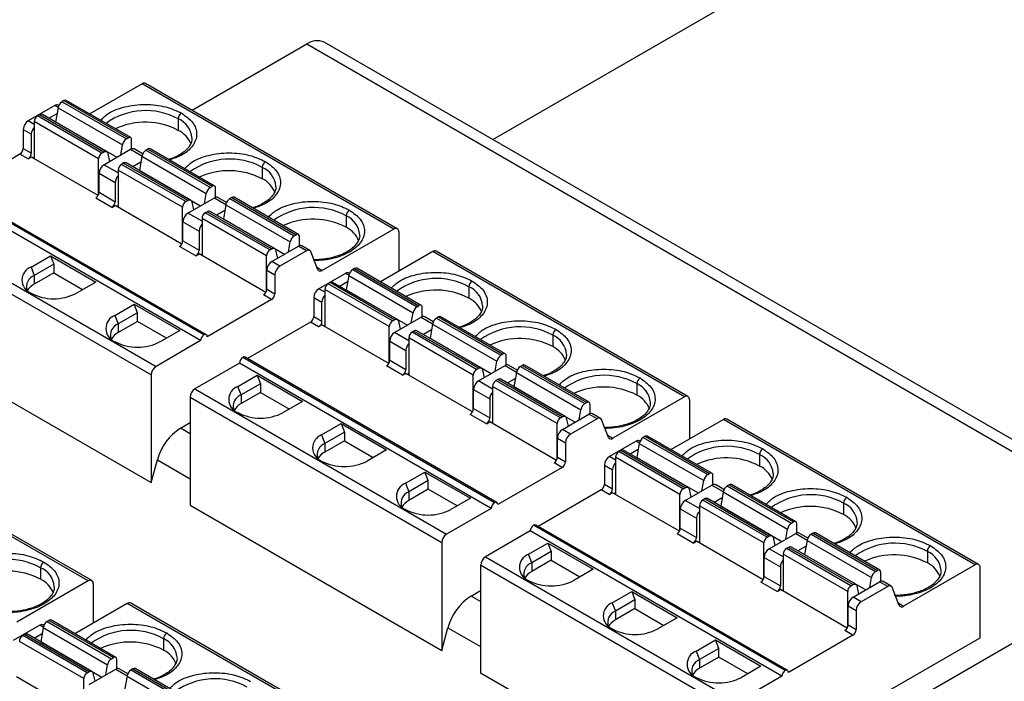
# Model space of a CAD drawing. Header units: millimetres. Extents: x 10 to 410, y 10 to 314.
# Tile 12 of 13: x 306 to 348, y 247 to 276. Entities that reach past the tile are written whole.
import ezdxf

# ---------------------------------------------------------------- set-up
doc = ezdxf.new("R2010")
doc.units = ezdxf.units.MM
doc.header["$LTSCALE"] = 1.5

msp = doc.modelspace()

# ---------------------------------------------------------------- linework, layer by layer
for p, q in [((326.396, 270.679), (354.56, 286.937)), ((313.518, 271.936), (318.429, 274.771)), ((318.429, 274.771), (355.765, 253.218)), ((356.515, 253.292), (319.179, 274.845)), ((311.38, 273.069), (309.137, 271.774)), ((322.156, 266.848), (311.38, 273.069)), ((322.306, 266.863), (311.529, 273.084)), ((307.638, 272.134), (306.5, 271.477)), ((307.78, 272.052), (307.638, 272.134)), ((307.778, 272.038), (307.673, 271.431)), ((307.778, 272.038), (310.535, 270.446)), ((307.81, 272.137), (307.788, 272.149)), ((308.031, 272.345), (307.95, 272.298)), ((307.95, 272.298), (310.708, 270.706)), ((308.031, 272.345), (310.789, 270.753)), ((310.889, 270.763), (308.131, 272.355)), ((306.981, 271.738), (306.9, 271.692)), ((309.658, 270.1), (306.9, 271.692)), ((309.739, 270.146), (306.981, 271.738)), ((309.864, 270.159), (307.106, 271.751)), ((307.387, 271.589), (307.735, 271.79)), ((312.928, 271.563), (312.928, 271.073)), ((306.288, 271.11), (306.635, 270.91)), ((306.288, 271.11), (306.288, 270.293)), ((306.759, 271.328), (306.5, 271.477)), ((309.516, 269.855), (306.759, 271.447)), ((306.759, 271.447), (306.759, 269.858)), ((307.671, 271.424), (307.673, 271.431)), ((307.673, 271.431), (310.293, 269.919)), ((306.635, 270.093), (306.635, 270.91)), ((310.708, 270.706), (310.789, 270.753)), ((306.288, 270.293), (306.635, 270.093)), ((309.746, 269.604), (310.884, 270.261)), ((310.461, 270.016), (310.535, 270.446)), ((310.884, 270.261), (311.372, 269.979)), ((310.93, 270.281), (310.93, 270.671)), ((311.402, 270.063), (311.034, 270.275)), ((311.623, 270.271), (311.542, 270.224)), ((311.623, 270.271), (314.381, 268.679)), ((314.481, 268.689), (311.723, 270.281)), ((306.147, 270.048), (303.448, 268.49)), ((306.493, 269.848), (306.147, 270.048)), ((306.635, 269.93), (306.493, 269.848)), ((309.493, 268.28), (306.635, 269.93)), ((306.759, 269.92), (306.706, 269.889)), ((309.516, 268.33), (309.516, 269.855)), ((309.658, 270.1), (309.739, 270.146)), ((309.911, 270.086), (309.986, 269.742)), ((311.37, 269.965), (311.265, 269.358)), ((311.37, 269.965), (314.127, 268.373)), ((311.542, 270.224), (314.3, 268.632)), ((310.351, 269.255), (309.746, 269.604)), ((310.573, 269.665), (310.492, 269.618)), ((313.25, 268.026), (310.492, 269.618)), ((313.331, 268.073), (310.573, 269.665)), ((313.456, 268.085), (310.698, 269.677)), ((311.327, 269.716), (310.979, 269.515)), ((316.52, 269.489), (316.52, 268.999)), ((309.534, 269.236), (310.227, 268.836)), ((309.534, 268.42), (309.534, 269.236)), ((313.108, 267.781), (310.351, 269.373)), ((310.351, 269.373), (310.351, 267.785)), ((311.264, 269.351), (311.265, 269.358)), ((311.265, 269.358), (313.885, 267.845)), ((310.227, 268.836), (310.227, 268.02)), ((314.3, 268.632), (314.381, 268.679)), ((314.523, 268.208), (314.523, 268.597)), ((313.883, 262.072), (303.106, 268.293)), ((314.024, 262.317), (303.248, 268.538)), ((314.124, 262.327), (303.348, 268.548)), ((310.085, 267.775), (309.393, 268.175)), ((309.534, 268.42), (310.227, 268.02)), ((313.338, 267.53), (314.476, 268.187)), ((314.053, 267.943), (314.127, 268.373)), ((314.476, 268.187), (314.965, 267.905)), ((314.994, 267.989), (314.626, 268.202)), ((315.216, 268.197), (315.134, 268.151)), ((315.134, 268.151), (317.892, 266.559)), ((315.216, 268.197), (317.973, 266.605)), ((318.073, 266.615), (315.316, 268.207)), ((310.085, 267.775), (310.227, 267.856)), ((313.085, 266.207), (310.227, 267.856)), ((310.351, 267.846), (310.298, 267.815)), ((313.108, 266.257), (313.108, 267.781)), ((313.25, 268.026), (313.331, 268.073)), ((313.504, 268.012), (313.578, 267.668)), ((314.962, 267.891), (314.857, 267.284)), ((314.962, 267.891), (317.72, 266.299)), ((313.943, 267.181), (313.338, 267.53)), ((314.165, 267.591), (314.084, 267.544)), ((316.842, 265.952), (314.084, 267.544)), ((316.923, 265.999), (314.165, 267.591)), ((317.048, 266.011), (314.29, 267.603)), ((314.919, 267.642), (314.571, 267.441)), ((320.112, 267.415), (320.112, 266.925)), ((301.197, 267.191), (311.973, 260.97)), ((313.126, 267.162), (313.819, 266.762)), ((313.126, 266.346), (313.126, 267.162)), ((316.7, 265.707), (313.943, 267.299)), ((313.943, 267.299), (313.943, 265.711)), ((314.856, 267.277), (314.857, 267.284)), ((314.857, 267.284), (317.477, 265.772)), ((311.761, 260.602), (300.985, 266.823)), ((313.819, 266.762), (313.819, 265.946)), ((317.892, 266.559), (317.973, 266.605)), ((318.115, 266.134), (318.115, 266.524)), ((322.156, 266.848), (319.091, 265.079)), ((322.368, 266.725), (322.368, 265.044)), ((313.678, 265.701), (312.985, 266.101)), ((313.126, 266.346), (313.819, 265.946)), ((316.93, 265.456), (318.068, 266.113)), ((317.645, 265.869), (317.72, 266.299)), ((318.415, 265.913), (318.068, 266.113)), ((318.565, 265.928), (318.218, 266.128)), ((306.621, 265.223), (307.452, 265.703)), ((307.452, 265.703), (309.396, 264.58)), ((307.452, 265.703), (307.593, 265.338)), ((313.678, 265.701), (313.819, 265.783)), ((316.677, 264.133), (313.819, 265.783)), ((313.943, 265.772), (313.89, 265.742)), ((316.7, 264.183), (316.7, 265.707)), ((316.842, 265.952), (316.923, 265.999)), ((317.096, 265.939), (317.17, 265.595)), ((318.415, 265.913), (317.277, 265.256)), ((318.899, 265.109), (318.607, 265.883)), ((323.825, 265.885), (321.582, 264.59)), ((334.601, 259.664), (323.825, 265.885)), ((334.751, 259.678), (323.975, 265.899)), ((306.621, 265.223), (306.762, 264.859)), ((307.593, 265.338), (306.762, 264.859)), ((307.593, 265.338), (307.593, 264.968)), ((317.277, 265.256), (316.93, 265.456)), ((318.86, 265.212), (319.091, 265.079)), ((307.593, 264.968), (306.762, 264.488)), ((306.762, 264.859), (306.762, 264.488)), ((307.593, 264.968), (308.83, 264.254)), ((316.718, 265.089), (317.065, 264.889)), ((316.718, 264.272), (316.718, 265.089)), ((317.065, 264.889), (317.065, 264.072)), ((320.084, 264.95), (318.946, 264.293)), ((320.225, 264.868), (320.084, 264.95)), ((320.223, 264.854), (320.118, 264.247)), ((320.223, 264.854), (322.98, 263.262)), ((320.255, 264.952), (320.234, 264.965)), ((320.476, 265.16), (320.395, 265.113)), ((320.395, 265.113), (323.153, 263.522)), ((320.476, 265.16), (323.234, 263.568)), ((323.334, 263.578), (320.576, 265.17)), ((309.396, 264.58), (308.565, 264.101)), ((319.426, 264.554), (319.345, 264.507)), ((322.103, 262.915), (319.345, 264.507)), ((322.184, 262.962), (319.426, 264.554)), ((322.309, 262.974), (319.551, 264.566)), ((319.832, 264.404), (320.18, 264.605)), ((325.373, 264.378), (325.373, 263.888)), ((316.923, 263.827), (316.577, 264.027)), ((316.718, 264.272), (317.065, 264.072)), ((319.204, 264.144), (318.946, 264.293)), ((321.961, 262.67), (319.204, 264.262)), ((319.204, 264.262), (319.204, 262.674)), ((320.117, 264.24), (320.118, 264.247)), ((320.118, 264.247), (322.738, 262.735)), ((310.213, 263.15), (311.044, 263.629)), ((311.044, 263.629), (312.988, 262.507)), ((311.185, 263.265), (311.044, 263.629)), ((316.923, 263.827), (314.166, 262.235)), ((318.733, 263.925), (319.08, 263.725)), ((318.733, 263.925), (318.733, 263.109)), ((319.08, 262.909), (319.08, 263.725)), ((323.153, 263.522), (323.234, 263.568)), ((310.213, 263.15), (310.354, 262.785)), ((311.185, 263.265), (310.354, 262.785)), ((311.185, 262.894), (311.185, 263.265)), ((318.733, 263.109), (319.08, 262.909)), ((322.906, 262.832), (322.98, 263.262)), ((323.376, 263.097), (323.376, 263.487)), ((323.847, 262.879), (323.479, 263.091)), ((324.069, 263.087), (323.987, 263.04)), ((324.069, 263.087), (326.826, 261.495)), ((326.926, 261.505), (324.169, 263.097)), ((311.185, 262.894), (310.354, 262.415)), ((310.354, 262.785), (310.354, 262.415)), ((312.422, 262.18), (311.185, 262.894)), ((318.592, 262.864), (315.893, 261.306)), ((318.938, 262.664), (318.592, 262.864)), ((319.08, 262.746), (318.938, 262.664)), ((321.938, 261.096), (319.08, 262.746)), ((319.204, 262.735), (319.151, 262.705)), ((321.961, 261.146), (321.961, 262.67)), ((322.103, 262.915), (322.184, 262.962)), ((322.191, 262.419), (323.329, 263.076)), ((322.356, 262.902), (322.431, 262.557)), ((323.329, 263.076), (323.818, 262.794)), ((323.815, 262.78), (323.71, 262.173)), ((323.815, 262.78), (326.573, 261.188)), ((323.987, 263.04), (326.745, 261.448)), ((312.988, 262.507), (312.157, 262.027)), ((322.796, 262.07), (322.191, 262.419)), ((323.018, 262.48), (322.937, 262.434)), ((325.695, 260.842), (322.937, 262.434)), ((325.776, 260.888), (323.018, 262.48)), ((325.901, 260.901), (323.143, 262.493)), ((323.772, 262.532), (323.424, 262.331)), ((328.965, 262.305), (328.965, 261.815)), ((300.985, 262.22), (311.761, 255.999)), ((313.883, 262.072), (311.973, 260.97)), ((321.979, 262.052), (322.672, 261.652)), ((321.979, 261.235), (321.979, 262.052)), ((325.553, 260.597), (322.796, 262.189)), ((322.796, 262.189), (322.796, 260.6)), ((323.709, 262.166), (323.71, 262.173)), ((323.71, 262.173), (326.33, 260.661)), ((322.672, 261.652), (322.672, 260.835)), ((326.745, 261.448), (326.826, 261.495)), ((326.968, 261.023), (326.968, 261.413)), ((315.551, 261.109), (313.642, 260.006)), ((326.328, 254.888), (315.551, 261.109)), ((326.469, 255.133), (315.693, 261.354)), ((326.569, 255.142), (315.793, 261.363)), ((322.531, 260.59), (321.838, 260.99)), ((321.979, 261.235), (322.672, 260.835)), ((325.783, 260.345), (326.921, 261.002)), ((326.498, 260.758), (326.573, 261.188)), ((326.921, 261.002), (327.41, 260.721)), ((327.439, 260.805), (327.071, 261.017)), ((327.661, 261.013), (327.58, 260.966)), ((327.661, 261.013), (330.418, 259.421)), ((330.518, 259.431), (327.761, 261.023)), ((311.761, 260.602), (311.761, 255.999)), ((315.474, 260.113), (316.305, 260.592)), ((316.305, 260.592), (318.249, 259.47)), ((316.305, 260.592), (316.446, 260.228)), ((322.531, 260.59), (322.672, 260.672)), ((325.53, 259.022), (322.672, 260.672)), ((322.796, 260.662), (322.743, 260.631)), ((325.553, 259.072), (325.553, 260.597)), ((325.695, 260.842), (325.776, 260.888)), ((325.949, 260.828), (326.023, 260.484)), ((327.407, 260.707), (327.302, 260.1)), ((327.407, 260.707), (330.165, 259.115)), ((327.58, 260.966), (330.337, 259.374)), ((316.446, 260.228), (315.615, 259.748)), ((316.446, 260.228), (316.446, 259.857)), ((326.388, 259.996), (325.783, 260.345)), ((326.61, 260.407), (326.529, 260.36)), ((329.287, 258.768), (326.529, 260.36)), ((329.368, 258.815), (326.61, 260.407)), ((329.493, 258.827), (326.735, 260.419)), ((327.364, 260.458), (327.016, 260.257)), ((332.557, 260.231), (332.557, 259.741)), ((313.642, 260.006), (324.419, 253.785)), ((315.615, 259.748), (315.474, 260.113)), ((316.446, 259.857), (315.615, 259.378)), ((315.615, 259.748), (315.615, 259.378)), ((316.446, 259.857), (317.683, 259.143)), ((325.571, 259.978), (326.264, 259.578)), ((325.571, 259.162), (325.571, 259.978)), ((329.146, 258.523), (326.388, 260.115)), ((326.388, 260.115), (326.388, 258.527)), ((327.301, 260.093), (327.302, 260.1)), ((327.302, 260.1), (329.922, 258.587)), ((324.206, 253.418), (313.43, 259.639)), ((313.43, 259.639), (313.43, 255.036)), ((318.249, 259.47), (317.418, 258.99)), ((326.264, 259.578), (326.264, 258.761)), ((330.337, 259.374), (330.418, 259.421)), ((330.56, 258.95), (330.56, 259.339)), ((334.601, 259.664), (331.536, 257.894)), ((334.813, 259.541), (334.813, 257.859)), ((326.123, 258.517), (325.43, 258.917)), ((325.571, 259.162), (326.264, 258.761)), ((329.375, 258.272), (330.513, 258.929)), ((330.09, 258.685), (330.165, 259.115)), ((330.86, 258.729), (330.513, 258.929)), ((331.01, 258.744), (330.663, 258.944)), ((313.021, 258.325), (313.43, 258.561)), ((319.066, 258.039), (319.897, 258.519)), ((319.897, 258.519), (321.841, 257.396)), ((319.897, 258.519), (320.038, 258.154)), ((326.123, 258.517), (326.264, 258.598)), ((329.122, 256.948), (326.264, 258.598)), ((326.388, 258.588), (326.335, 258.557)), ((329.146, 256.999), (329.146, 258.523)), ((329.287, 258.768), (329.368, 258.815)), ((329.541, 258.754), (329.615, 258.41)), ((330.86, 258.729), (329.722, 258.072)), ((331.344, 257.925), (331.052, 258.698)), ((336.27, 258.7), (334.027, 257.405)), ((347.046, 252.479), (336.27, 258.7)), ((347.196, 252.494), (336.42, 258.715)), ((313.43, 258.089), (313.021, 258.325)), ((319.066, 258.039), (319.207, 257.674)), ((320.038, 258.154), (319.207, 257.674)), ((320.038, 258.154), (320.038, 257.784)), ((329.722, 258.072), (329.375, 258.272)), ((331.305, 258.028), (331.536, 257.894)), ((309.074, 251.784), (298.298, 258.005)), ((309.224, 251.799), (298.448, 258.02)), ((320.038, 257.784), (319.207, 257.304)), ((319.207, 257.674), (319.207, 257.304)), ((320.038, 257.784), (321.275, 257.069)), ((329.163, 257.904), (329.51, 257.704)), ((329.163, 257.088), (329.163, 257.904)), ((329.51, 257.704), (329.51, 256.888)), ((332.529, 257.765), (331.391, 257.108)), ((332.671, 257.683), (332.529, 257.765)), ((332.668, 257.67), (332.563, 257.063)), ((332.668, 257.67), (335.426, 256.078)), ((332.7, 257.768), (332.679, 257.78)), ((332.922, 257.976), (332.84, 257.929)), ((332.84, 257.929), (335.598, 256.337)), ((332.922, 257.976), (335.679, 256.384)), ((335.779, 256.394), (333.022, 257.986)), ((321.841, 257.396), (321.01, 256.916)), ((331.871, 257.37), (331.79, 257.323)), ((334.548, 255.731), (331.79, 257.323)), ((334.629, 255.778), (331.871, 257.37)), ((334.754, 255.79), (331.996, 257.382)), ((332.277, 257.22), (332.625, 257.421)), ((337.818, 257.194), (337.818, 256.704)), ((311.761, 255.999), (312.031, 256.966)), ((312.031, 256.966), (313.43, 256.159)), ((329.368, 256.643), (329.022, 256.843)), ((329.163, 257.088), (329.51, 256.888)), ((331.649, 256.959), (331.391, 257.108)), ((334.406, 255.486), (331.649, 257.078)), ((331.649, 257.078), (331.649, 255.49)), ((332.562, 257.056), (332.563, 257.063)), ((332.563, 257.063), (335.183, 255.55)), ((322.658, 255.965), (323.489, 256.445)), ((323.489, 256.445), (325.433, 255.322)), ((323.63, 256.08), (323.489, 256.445)), ((329.368, 256.643), (326.611, 255.051)), ((331.178, 256.741), (331.525, 256.541)), ((331.178, 256.741), (331.178, 255.924)), ((331.525, 255.724), (331.525, 256.541)), ((335.598, 256.337), (335.679, 256.384)), ((322.658, 255.965), (322.799, 255.601)), ((323.63, 256.08), (322.799, 255.601)), ((323.63, 255.71), (323.63, 256.08)), ((331.178, 255.924), (331.525, 255.724)), ((335.351, 255.648), (335.426, 256.078)), ((335.821, 255.913), (335.821, 256.302)), ((323.63, 255.71), (322.799, 255.23)), ((322.799, 255.601), (322.799, 255.23)), ((324.867, 254.996), (323.63, 255.71)), ((331.037, 255.68), (328.338, 254.121)), ((331.384, 255.479), (331.037, 255.68)), ((331.525, 255.561), (331.384, 255.479)), ((334.383, 253.911), (331.525, 255.561)), ((331.649, 255.551), (331.596, 255.52)), ((334.548, 255.731), (334.629, 255.778)), ((334.636, 255.235), (335.774, 255.892)), ((334.802, 255.717), (334.876, 255.373)), ((335.774, 255.892), (336.263, 255.61)), ((336.292, 255.694), (335.924, 255.907)), ((336.26, 255.596), (336.155, 254.989)), ((336.26, 255.596), (339.018, 254.004)), ((336.514, 255.902), (336.432, 255.855)), ((336.432, 255.855), (339.19, 254.263)), ((336.514, 255.902), (339.271, 254.31)), ((339.371, 254.32), (336.614, 255.912)), ((325.433, 255.322), (324.602, 254.843)), ((334.406, 253.962), (334.406, 255.486)), ((335.241, 254.886), (334.636, 255.235)), ((335.463, 255.296), (335.382, 255.249)), ((338.14, 253.657), (335.382, 255.249)), ((338.221, 253.704), (335.463, 255.296)), ((338.346, 253.716), (335.588, 255.308)), ((336.217, 255.347), (335.869, 255.146)), ((341.41, 255.12), (341.41, 254.63)), ((313.43, 255.036), (324.206, 248.815)), ((326.328, 254.888), (324.419, 253.785)), ((334.424, 254.867), (335.117, 254.467)), ((334.424, 254.051), (334.424, 254.867)), ((337.999, 253.412), (335.241, 255.004)), ((335.241, 255.004), (335.241, 253.416)), ((336.154, 254.982), (336.155, 254.989)), ((336.155, 254.989), (338.775, 253.477)), ((335.117, 254.467), (335.117, 253.651)), ((339.19, 254.263), (339.271, 254.31)), ((327.997, 253.924), (326.087, 252.822)), ((338.773, 247.703), (327.997, 253.924)), ((338.914, 247.948), (328.138, 254.169)), ((339.014, 247.958), (328.238, 254.179)), ((334.424, 254.051), (335.117, 253.651)), ((338.228, 253.161), (339.366, 253.818)), ((338.943, 253.574), (339.018, 254.004)), ((339.366, 253.818), (339.855, 253.536)), ((339.413, 253.839), (339.413, 254.229)), ((339.884, 253.621), (339.516, 253.833)), ((340.106, 253.829), (340.025, 253.782)), ((340.106, 253.829), (342.863, 252.237)), ((342.963, 252.246), (340.206, 253.838)), ((324.206, 253.418), (324.206, 248.815)), ((327.919, 252.928), (328.75, 253.408)), ((328.75, 253.408), (330.694, 252.285)), ((328.75, 253.408), (328.891, 253.043)), ((334.976, 253.406), (334.283, 253.806)), ((334.976, 253.406), (335.117, 253.487)), ((337.975, 251.838), (335.117, 253.487)), ((335.241, 253.477), (335.188, 253.447)), ((337.999, 251.888), (337.999, 253.412)), ((338.14, 253.657), (338.221, 253.704)), ((338.394, 253.644), (338.468, 253.299)), ((339.852, 253.522), (339.747, 252.915)), ((339.852, 253.522), (342.61, 251.93)), ((340.025, 253.782), (342.782, 252.19)), ((328.891, 253.043), (328.06, 252.564)), ((328.891, 253.043), (328.891, 252.673)), ((338.833, 252.812), (338.228, 253.161)), ((355.765, 253.218), (338.816, 243.434)), ((339.055, 253.222), (338.974, 253.175)), ((341.732, 251.583), (338.974, 253.175)), ((341.813, 251.63), (339.055, 253.222)), ((341.938, 251.643), (339.18, 253.235)), ((339.809, 253.274), (339.461, 253.073)), ((345.002, 253.047), (345.002, 252.557)), ((326.087, 252.822), (336.864, 246.601)), ((328.06, 252.564), (327.919, 252.928)), ((328.891, 252.673), (328.06, 252.193)), ((328.06, 252.564), (328.06, 252.193)), ((328.891, 252.673), (330.128, 251.959)), ((338.016, 252.794), (338.709, 252.394)), ((338.016, 251.977), (338.016, 252.794)), ((341.591, 251.339), (338.833, 252.931)), ((338.833, 252.931), (338.833, 251.342)), ((339.746, 252.908), (339.747, 252.915)), ((339.747, 252.915), (342.367, 251.403)), ((307.031, 252.351), (307.031, 251.861)), ((336.651, 246.234), (325.875, 252.455)), ((325.875, 252.455), (325.875, 247.852)), ((330.694, 252.285), (329.863, 251.806)), ((338.709, 252.394), (338.709, 251.577)), ((342.782, 252.19), (342.863, 252.237)), ((343.005, 251.765), (343.005, 252.155)), ((347.046, 252.479), (343.981, 250.71)), ((347.258, 249.352), (347.258, 252.357)), ((309.074, 251.784), (306.01, 250.015)), ((338.568, 251.332), (337.875, 251.732)), ((338.016, 251.977), (338.709, 251.577)), ((341.82, 251.087), (342.958, 251.744)), ((342.535, 251.5), (342.61, 251.93)), ((343.305, 251.544), (342.958, 251.744)), ((343.455, 251.559), (343.108, 251.759)), ((309.286, 251.662), (309.286, 249.98)), ((325.466, 251.14), (325.875, 251.377)), ((331.511, 250.855), (332.342, 251.334)), ((332.342, 251.334), (334.286, 250.212)), ((332.342, 251.334), (332.483, 250.97)), ((338.568, 251.332), (338.709, 251.414)), ((341.567, 249.764), (338.709, 251.414)), ((338.833, 251.404), (338.78, 251.373)), ((341.591, 249.814), (341.591, 251.339)), ((341.732, 251.583), (341.813, 251.63)), ((341.986, 251.57), (342.06, 251.226)), ((343.305, 251.544), (342.167, 250.887)), ((343.789, 250.741), (343.497, 251.514)), ((325.875, 250.904), (325.466, 251.14)), ((332.483, 250.97), (331.652, 250.49)), ((332.483, 250.97), (332.483, 250.599)), ((342.167, 250.887), (341.82, 251.087)), ((310.743, 250.821), (308.5, 249.526)), ((321.519, 244.6), (310.743, 250.821)), ((321.669, 244.614), (310.893, 250.836)), ((331.511, 250.855), (331.652, 250.49)), ((332.483, 250.599), (331.652, 250.12)), ((331.652, 250.49), (331.652, 250.12)), ((332.483, 250.599), (333.72, 249.885)), ((341.608, 250.72), (341.955, 250.52)), ((341.608, 249.903), (341.608, 250.72)), ((341.955, 250.52), (341.955, 249.703)), ((343.75, 250.844), (343.981, 250.71)), ((307.395, 250.096), (307.314, 250.05)), ((307.314, 250.05), (310.072, 248.458)), ((307.395, 250.096), (310.153, 248.504)), ((310.253, 248.514), (307.495, 250.106)), ((334.286, 250.212), (333.455, 249.732)), ((307.002, 249.886), (305.864, 249.229)), ((307.144, 249.804), (307.002, 249.886)), ((307.141, 249.79), (307.036, 249.183)), ((307.141, 249.79), (309.899, 248.198)), ((307.173, 249.888), (307.152, 249.901)), ((324.206, 248.815), (324.476, 249.782)), ((324.476, 249.782), (325.875, 248.974)), ((341.813, 249.458), (341.467, 249.659)), ((341.608, 249.903), (341.955, 249.703)), ((308.88, 247.606), (306.122, 249.198)), ((306.345, 249.49), (306.264, 249.443)), ((309.021, 247.851), (306.264, 249.443)), ((309.102, 247.898), (306.345, 249.49)), ((309.227, 247.91), (306.47, 249.502)), ((306.75, 249.34), (307.098, 249.541)), ((307.035, 249.176), (307.036, 249.183)), ((307.036, 249.183), (309.656, 247.671)), ((312.292, 249.314), (312.292, 248.824)), ((335.103, 248.781), (335.934, 249.261)), ((335.934, 249.261), (337.878, 248.138)), ((336.075, 248.896), (335.934, 249.261)), ((337.911, 243.956), (347.258, 249.352)), ((341.813, 249.458), (339.056, 247.866)), ((335.103, 248.781), (335.244, 248.416)), ((336.075, 248.896), (335.244, 248.416)), ((336.075, 248.526), (336.075, 248.896)), ((310.072, 248.458), (310.153, 248.504)), ((310.294, 248.033), (310.294, 248.423)), ((336.075, 248.526), (335.244, 248.046)), ((335.244, 248.416), (335.244, 248.046)), ((337.313, 247.811), (336.075, 248.526)), ((309.11, 247.355), (310.248, 248.012)), ((309.825, 247.768), (309.899, 248.198)), ((310.248, 248.012), (310.736, 247.73)), ((310.766, 247.815), (310.398, 248.027)), ((310.987, 248.023), (310.906, 247.976)), ((310.906, 247.976), (313.664, 246.384)), ((310.987, 248.023), (313.745, 246.431)), ((313.845, 246.441), (311.087, 248.033)), ((337.878, 248.138), (337.047, 247.658)), ((308.856, 246.032), (305.998, 247.682)), ((308.88, 246.082), (308.88, 247.606)), ((309.021, 247.851), (309.102, 247.898)), ((309.275, 247.838), (309.349, 247.494)), ((310.733, 247.716), (310.628, 247.109)), ((310.733, 247.716), (313.491, 246.124)), ((325.875, 247.852), (336.651, 241.631)), ((338.773, 247.703), (336.864, 246.601))]:
    msp.add_line(p, q)
at = {"flags": 128}
for points in [[(309.739, 270.146), (309.769, 270.161), (309.797, 270.169), (309.825, 270.17), (309.849, 270.165), (309.871, 270.154), (309.889, 270.137), (309.903, 270.114), (309.911, 270.086)], [(313.331, 268.073), (313.361, 268.087), (313.39, 268.095), (313.417, 268.097), (313.442, 268.092), (313.463, 268.08), (313.481, 268.063), (313.495, 268.04), (313.504, 268.012)], [(316.923, 265.999), (316.953, 266.013), (316.982, 266.021), (317.009, 266.023), (317.034, 266.018), (317.055, 266.007), (317.073, 265.989), (317.087, 265.967), (317.096, 265.939)], [(322.184, 262.962), (322.214, 262.976), (322.243, 262.984), (322.27, 262.986), (322.295, 262.981), (322.316, 262.97), (322.334, 262.952), (322.348, 262.929), (322.356, 262.902)], [(325.776, 260.888), (325.806, 260.903), (325.835, 260.911), (325.862, 260.912), (325.887, 260.907), (325.908, 260.896), (325.926, 260.879), (325.94, 260.856), (325.949, 260.828)], [(329.368, 258.815), (329.398, 258.829), (329.427, 258.837), (329.454, 258.839), (329.479, 258.834), (329.5, 258.822), (329.518, 258.805), (329.532, 258.782), (329.541, 258.754)], [(334.629, 255.778), (334.659, 255.792), (334.688, 255.8), (334.715, 255.802), (334.74, 255.797), (334.761, 255.785), (334.779, 255.768), (334.793, 255.745), (334.802, 255.717)], [(338.221, 253.704), (338.251, 253.718), (338.28, 253.726), (338.307, 253.728), (338.332, 253.723), (338.353, 253.712), (338.371, 253.694), (338.385, 253.671), (338.394, 253.644)], [(341.813, 251.63), (341.843, 251.645), (341.872, 251.653), (341.899, 251.654), (341.924, 251.649), (341.945, 251.638), (341.963, 251.621), (341.977, 251.598), (341.986, 251.57)], [(309.102, 247.898), (309.132, 247.912), (309.161, 247.92), (309.188, 247.922), (309.213, 247.917), (309.235, 247.906), (309.253, 247.888), (309.266, 247.866), (309.275, 247.838)]]:
    msp.add_lwpolyline(points, dxfattribs=at)
for centre, radius, start, end in [((318.869, 274.157), 0.754, 65.6929, 125.6176), ((311.467, 272.946), 0.151, 65.6929, 125.6176), ((308.09, 272.263), 0.101, 65.6929, 125.6176), ((307.726, 272.013), 0.15, 65.4239, 125.8865), ((308.163, 271.969), 0.392, 122.9296, 169.834), ((307.066, 271.433), 0.307, 122.6055, 177.3945), ((307.054, 271.636), 0.126, 65.8162, 125.4943), ((311.532, 269.008), 2.911, 61.3486, 125.6976), ((313.235, 271.549), 0.307, 122.6055, 177.3945), ((312.546, 270.67), 0.971, 4.7354, 66.8344), ((306.749, 271.089), 0.461, 122.6055, 177.3945), ((307.098, 270.888), 0.464, 137.0617, 177.303), ((311.509, 268.349), 3.071, 62.4726, 114.5734), ((310.921, 270.377), 0.392, 122.9296, 169.834), ((310.844, 270.685), 0.0873, 350.786, 129.2033), ((312.435, 270.067), 1.12, 21.4409, 63.8607), ((305.981, 270.307), 0.307, 302.6055, 357.3945), ((310.972, 270.139), 0.15, 65.4239, 125.8865), ((311.682, 270.189), 0.101, 65.6929, 125.6176), ((306.328, 270.107), 0.307, 302.6055, 357.3945), ((309.823, 269.841), 0.307, 122.6055, 177.3945), ((311.755, 269.896), 0.392, 122.9296, 169.834), ((315.124, 266.934), 2.911, 61.3486, 125.6976), ((309.995, 269.215), 0.461, 122.6055, 177.3945), ((310.658, 269.359), 0.307, 122.6055, 177.3945), ((310.646, 269.562), 0.126, 65.8162, 125.4943), ((316.827, 269.475), 0.307, 122.6055, 177.3945), ((316.138, 268.596), 0.971, 4.7354, 66.8344), ((310.69, 268.814), 0.464, 137.0617, 177.303), ((315.101, 266.275), 3.071, 62.4726, 114.5734), ((316.027, 267.994), 1.12, 21.4409, 63.8607), ((314.513, 268.304), 0.392, 122.9296, 169.834), ((314.436, 268.611), 0.0873, 350.786, 129.2033), ((309.227, 268.434), 0.307, 302.6055, 357.3945), ((314.564, 268.066), 0.15, 65.4239, 125.8865), ((315.347, 267.822), 0.392, 122.9296, 169.834), ((315.274, 268.116), 0.101, 65.6929, 125.6176), ((309.92, 268.034), 0.307, 302.6055, 357.3945), ((313.415, 267.767), 0.307, 122.6055, 177.3945), ((318.716, 264.86), 2.911, 61.3486, 125.6976), ((313.587, 267.141), 0.461, 122.6055, 177.3945), ((314.25, 267.285), 0.307, 122.6055, 177.3945), ((314.239, 267.488), 0.126, 65.8162, 125.4943), ((320.419, 267.401), 0.307, 122.6055, 177.3945), ((319.73, 266.523), 0.971, 4.7354, 66.8344), ((314.282, 266.741), 0.464, 137.0617, 177.303), ((318.693, 264.202), 3.071, 62.4726, 114.5734), ((319.619, 265.92), 1.12, 21.4409, 63.8607), ((318.105, 266.23), 0.392, 122.9296, 169.834), ((318.028, 266.538), 0.0873, 350.786, 129.2033), ((322.239, 266.746), 0.131, 350.786, 129.2033), ((312.819, 266.36), 0.307, 302.6055, 357.3945), ((318.156, 265.992), 0.15, 65.4239, 125.8865), ((313.512, 265.96), 0.307, 302.6055, 357.3945), ((317.008, 265.693), 0.307, 122.6055, 177.3945), ((318.498, 265.815), 0.129, 31.8461, 130.1546), ((323.912, 265.762), 0.151, 65.6929, 125.6176), ((306.834, 264.662), 0.6, 110.7834, 249.2166), ((317.179, 265.068), 0.461, 122.6055, 177.3945), ((317.525, 264.868), 0.461, 122.6055, 177.3945), ((306.945, 264.374), 0.518, 110.6904, 197.3214), ((319.008, 265.177), 0.129, 211.8461, 310.1546), ((320.171, 264.829), 0.15, 65.4239, 125.8865), ((320.608, 264.785), 0.392, 122.9296, 169.834), ((320.535, 265.079), 0.101, 65.6929, 125.6176), ((307.091, 263.855), 0.714, 117.4029, 151.621), ((319.511, 264.248), 0.307, 122.6055, 177.3945), ((319.499, 264.451), 0.126, 65.8162, 125.4943), ((323.977, 261.823), 2.911, 61.3486, 125.6976), ((325.68, 264.364), 0.307, 122.6055, 177.3945), ((324.991, 263.485), 0.971, 4.7354, 66.8344), ((307.593, 265.977), 2.113, 242.6097, 297.3903), ((316.411, 264.286), 0.307, 302.6055, 357.3945), ((316.758, 264.086), 0.307, 302.6055, 357.3945), ((319.194, 263.904), 0.461, 122.6055, 177.3945), ((319.543, 263.704), 0.464, 137.0617, 177.303), ((323.954, 261.165), 3.071, 62.4726, 114.5734), ((323.366, 263.193), 0.392, 122.9296, 169.834), ((323.289, 263.501), 0.0873, 350.786, 129.2033), ((324.88, 262.883), 1.12, 21.4409, 63.8607), ((310.426, 262.588), 0.6, 110.7834, 249.2166), ((318.426, 263.123), 0.307, 302.6055, 357.3945), ((323.417, 262.955), 0.15, 65.4239, 125.8865), ((324.127, 263.005), 0.101, 65.6929, 125.6176), ((310.537, 262.301), 0.518, 110.6904, 197.3214), ((318.773, 262.923), 0.307, 302.6055, 357.3945), ((322.268, 262.656), 0.307, 122.6055, 177.3945), ((324.2, 262.711), 0.392, 122.9296, 169.834), ((310.683, 261.781), 0.714, 117.4029, 151.621), ((314.19, 262.058), 0.307, 122.6055, 177.3945), ((314.079, 262.249), 0.0873, 350.786, 129.2033), ((322.44, 262.031), 0.461, 122.6055, 177.3945), ((323.103, 262.175), 0.307, 122.6055, 177.3945), ((323.092, 262.378), 0.126, 65.8162, 125.4943), ((327.569, 259.75), 2.911, 61.3486, 125.6976), ((329.272, 262.291), 0.307, 122.6055, 177.3945), ((328.583, 261.412), 0.971, 4.7354, 66.8344), ((311.185, 263.904), 2.113, 242.6097, 297.3903), ((323.135, 261.63), 0.464, 137.0617, 177.303), ((327.546, 259.091), 3.071, 62.4726, 114.5734), ((326.958, 261.119), 0.392, 122.9296, 169.834), ((326.881, 261.427), 0.0873, 350.786, 129.2033), ((328.472, 260.809), 1.12, 21.4409, 63.8607), ((315.858, 261.095), 0.307, 122.6055, 177.3945), ((315.751, 261.272), 0.101, 65.6929, 125.6176), ((321.672, 261.249), 0.307, 302.6055, 357.3945), ((327.009, 260.881), 0.15, 65.4239, 125.8865), ((327.719, 260.931), 0.101, 65.6929, 125.6176), ((312.222, 260.581), 0.461, 122.6055, 177.3945), ((322.365, 260.849), 0.307, 302.6055, 357.3945), ((325.861, 260.583), 0.307, 122.6055, 177.3945), ((327.792, 260.637), 0.392, 122.9296, 169.834), ((331.161, 257.676), 2.911, 61.3486, 125.6976), ((326.032, 259.957), 0.461, 122.6055, 177.3945), ((326.695, 260.101), 0.307, 122.6055, 177.3945), ((326.684, 260.304), 0.126, 65.8162, 125.4943), ((332.864, 260.217), 0.307, 122.6055, 177.3945), ((332.175, 259.338), 0.971, 4.7354, 66.8344), ((313.891, 259.618), 0.461, 122.6055, 177.3945), ((315.687, 259.551), 0.6, 110.7834, 249.2166), ((315.798, 259.264), 0.518, 110.6904, 197.3214), ((326.727, 259.556), 0.464, 137.0617, 177.303), ((331.138, 257.017), 3.071, 62.4726, 114.5734), ((332.064, 258.736), 1.12, 21.4409, 63.8607), ((315.944, 258.744), 0.714, 117.4029, 151.621), ((330.55, 259.045), 0.392, 122.9296, 169.834), ((330.474, 259.353), 0.0873, 350.786, 129.2033), ((334.684, 259.562), 0.131, 350.786, 129.2033), ((316.446, 260.867), 2.113, 242.6097, 297.3903), ((325.264, 259.175), 0.307, 302.6055, 357.3945), ((330.601, 258.808), 0.15, 65.4239, 125.8865), ((325.957, 258.775), 0.307, 302.6055, 357.3945), ((329.453, 258.509), 0.307, 122.6055, 177.3945), ((330.943, 258.63), 0.129, 31.8461, 130.1546), ((336.358, 258.578), 0.151, 65.6929, 125.6176), ((314.293, 256.357), 2.343, 122.8769, 164.9271), ((319.279, 257.478), 0.6, 110.7834, 249.2166), ((329.624, 257.883), 0.461, 122.6055, 177.3945), ((329.97, 257.683), 0.461, 122.6055, 177.3945), ((319.39, 257.19), 0.518, 110.6904, 197.3214), ((331.453, 257.993), 0.129, 211.8461, 310.1546), ((332.616, 257.644), 0.15, 65.4239, 125.8865), ((333.053, 257.6), 0.392, 122.9296, 169.834), ((332.98, 257.894), 0.101, 65.6929, 125.6176), ((319.536, 256.67), 0.714, 117.4029, 151.621), ((331.956, 257.064), 0.307, 122.6055, 177.3945), ((331.945, 257.267), 0.126, 65.8162, 125.4943), ((336.422, 254.639), 2.911, 61.3486, 125.6976), ((338.125, 257.18), 0.307, 122.6055, 177.3945), ((337.436, 256.301), 0.971, 4.7354, 66.8344), ((320.038, 258.793), 2.113, 242.6097, 297.3903), ((328.856, 257.102), 0.307, 302.6055, 357.3945), ((329.203, 256.902), 0.307, 302.6055, 357.3945), ((331.639, 256.72), 0.461, 122.6055, 177.3945), ((331.988, 256.519), 0.464, 137.0617, 177.303), ((336.399, 253.98), 3.071, 62.4726, 114.5734), ((335.734, 256.316), 0.0873, 350.786, 129.2033), ((337.325, 255.699), 1.12, 21.4409, 63.8607), ((322.871, 255.404), 0.6, 110.7834, 249.2166), ((330.871, 255.938), 0.307, 302.6055, 357.3945), ((335.811, 256.008), 0.392, 122.9296, 169.834), ((335.862, 255.77), 0.15, 65.4239, 125.8865), ((336.572, 255.82), 0.101, 65.6929, 125.6176), ((322.982, 255.116), 0.518, 110.6904, 197.3214), ((331.218, 255.738), 0.307, 302.6055, 357.3945), ((334.713, 255.472), 0.307, 122.6055, 177.3945), ((336.645, 255.527), 0.392, 122.9296, 169.834), ((323.128, 254.597), 0.714, 117.4029, 151.621), ((326.635, 254.874), 0.307, 122.6055, 177.3945), ((326.524, 255.065), 0.0873, 350.786, 129.2033), ((334.885, 254.846), 0.461, 122.6055, 177.3945), ((335.548, 254.99), 0.307, 122.6055, 177.3945), ((335.537, 255.193), 0.126, 65.8162, 125.4943), ((340.014, 252.565), 2.911, 61.3486, 125.6976), ((341.717, 255.106), 0.307, 122.6055, 177.3945), ((341.028, 254.227), 0.971, 4.7354, 66.8344), ((323.63, 256.719), 2.113, 242.6097, 297.3903), ((335.58, 254.445), 0.464, 137.0617, 177.303), ((339.991, 251.907), 3.071, 62.4726, 114.5734), ((339.403, 253.935), 0.392, 122.9296, 169.834), ((339.327, 254.243), 0.0873, 350.786, 129.2033), ((340.917, 253.625), 1.12, 21.4409, 63.8607), ((328.304, 253.91), 0.307, 122.6055, 177.3945), ((328.197, 254.087), 0.101, 65.6929, 125.6176), ((334.117, 254.065), 0.307, 302.6055, 357.3945), ((339.454, 253.697), 0.15, 65.4239, 125.8865), ((340.164, 253.747), 0.101, 65.6929, 125.6176), ((324.667, 253.397), 0.461, 122.6055, 177.3945), ((334.81, 253.665), 0.307, 302.6055, 357.3945), ((338.306, 253.398), 0.307, 122.6055, 177.3945), ((340.237, 253.453), 0.392, 122.9296, 169.834), ((343.606, 250.492), 2.911, 61.3486, 125.6976), ((338.477, 252.773), 0.461, 122.6055, 177.3945), ((339.14, 252.917), 0.307, 122.6055, 177.3945), ((339.129, 253.12), 0.126, 65.8162, 125.4943), ((345.309, 253.033), 0.307, 122.6055, 177.3945), ((344.62, 252.154), 0.971, 4.7354, 66.8344), ((305.635, 249.796), 2.911, 61.3486, 125.6976), ((307.338, 252.337), 0.307, 122.6055, 177.3945), ((326.336, 252.434), 0.461, 122.6055, 177.3945), ((328.132, 252.367), 0.6, 110.7834, 249.2166), ((328.243, 252.079), 0.518, 110.6904, 197.3214), ((339.172, 252.372), 0.464, 137.0617, 177.303), ((343.583, 249.833), 3.071, 62.4726, 114.5734), ((344.509, 251.551), 1.12, 21.4409, 63.8607), ((305.611, 249.138), 3.071, 62.4726, 114.5734), ((306.649, 251.459), 0.971, 4.7354, 66.8344), ((328.389, 251.56), 0.714, 117.4029, 151.621), ((342.995, 251.861), 0.392, 122.9296, 169.834), ((342.919, 252.169), 0.0873, 350.786, 129.2033), ((347.129, 252.378), 0.131, 350.786, 129.2033), ((306.537, 250.856), 1.12, 21.4409, 63.8607), ((309.157, 251.683), 0.131, 350.786, 129.2033), ((328.891, 253.682), 2.113, 242.6097, 297.3903), ((337.709, 251.991), 0.307, 302.6055, 357.3945), ((343.046, 251.623), 0.15, 65.4239, 125.8865), ((338.402, 251.591), 0.307, 302.6055, 357.3945), ((341.898, 251.325), 0.307, 122.6055, 177.3945), ((343.388, 251.446), 0.129, 31.8461, 130.1546), ((326.738, 249.173), 2.343, 122.8769, 164.9271), ((342.069, 250.699), 0.461, 122.6055, 177.3945), ((342.415, 250.499), 0.461, 122.6055, 177.3945), ((310.831, 250.698), 0.151, 65.6929, 125.6176), ((331.724, 250.293), 0.6, 110.7834, 249.2166), ((331.835, 250.006), 0.518, 110.6904, 197.3214), ((343.898, 250.808), 0.129, 211.8461, 310.1546), ((307.527, 249.721), 0.392, 122.9296, 169.834), ((307.454, 250.015), 0.101, 65.6929, 125.6176), ((331.981, 249.486), 0.714, 117.4029, 151.621), ((307.09, 249.765), 0.15, 65.4239, 125.8865), ((310.896, 246.759), 2.911, 61.3486, 125.6976), ((332.483, 251.608), 2.113, 242.6097, 297.3903), ((341.301, 249.917), 0.307, 302.6055, 357.3945), ((341.648, 249.717), 0.307, 302.6055, 357.3945), ((306.429, 249.184), 0.307, 122.6055, 177.3945), ((306.418, 249.387), 0.126, 65.8162, 125.4943), ((310.872, 246.101), 3.071, 62.4726, 114.5734), ((312.599, 249.3), 0.307, 122.6055, 177.3945), ((311.91, 248.422), 0.971, 4.7354, 66.8344), ((311.798, 247.819), 1.12, 21.4409, 63.8607), ((335.316, 248.22), 0.6, 110.7834, 249.2166), ((310.284, 248.129), 0.392, 122.9296, 169.834), ((310.208, 248.437), 0.0873, 350.786, 129.2033), ((335.427, 247.932), 0.518, 110.6904, 197.3214), ((310.335, 247.891), 0.15, 65.4239, 125.8865), ((311.119, 247.647), 0.392, 122.9296, 169.834), ((311.046, 247.941), 0.101, 65.6929, 125.6176), ((335.573, 247.412), 0.714, 117.4029, 151.621), ((339.08, 247.689), 0.307, 122.6055, 177.3945), ((338.969, 247.88), 0.0873, 350.786, 129.2033), ((309.187, 247.592), 0.307, 122.6055, 177.3945), ((314.488, 244.686), 2.911, 61.3486, 125.6976), ((336.075, 249.535), 2.113, 242.6097, 297.3903)]:
    msp.add_arc(centre, radius, start, end)
for points, knots in [([(309.602, 271.505), (309.71, 271.612), (309.956, 271.857), (310.517, 272.06), (311.064, 272.163), (311.514, 272.188), (311.962, 272.162), (312.519, 272.064), (312.853, 271.909), (313.069, 271.808)], [0, 0, 0, 0, 0.155307, 0.357563, 0.467542, 0.577653, 0.687633, 0.797744, 1, 1, 1, 1]), ([(313.069, 271.808), (313.244, 271.683), (313.514, 271.49), (313.683, 271.169), (313.729, 270.91), (313.684, 270.65), (313.507, 270.334), (313.154, 270.01), (312.73, 269.868), (312.546, 269.806)], [0, 0, 0, 0, 0.202256, 0.312235, 0.422347, 0.532326, 0.642437, 0.844693, 1, 1, 1, 1]), ([(313.506, 270.749), (313.508, 270.728), (313.518, 270.64), (313.462, 270.491), (313.337, 270.302), (313.153, 270.133), (312.922, 269.989), (312.704, 269.885), (312.557, 269.841), (312.509, 269.827)], [0, 0, 0, 0, 0.063042, 0.264474, 0.439984, 0.608065, 0.771129, 0.925558, 1, 1, 1, 1]), ([(313.194, 269.432), (313.302, 269.538), (313.548, 269.783), (314.109, 269.987), (314.656, 270.089), (315.106, 270.115), (315.554, 270.088), (316.111, 269.991), (316.445, 269.835), (316.662, 269.734)], [0, 0, 0, 0, 0.155307, 0.357563, 0.467542, 0.577653, 0.687633, 0.797744, 1, 1, 1, 1]), ([(316.662, 269.734), (316.836, 269.609), (317.106, 269.416), (317.275, 269.095), (317.321, 268.836), (317.276, 268.576), (317.099, 268.261), (316.746, 267.937), (316.322, 267.794), (316.138, 267.732)], [0, 0, 0, 0, 0.202256, 0.312235, 0.422347, 0.532326, 0.642437, 0.844693, 1, 1, 1, 1]), ([(317.098, 268.675), (317.1, 268.654), (317.11, 268.566), (317.054, 268.417), (316.929, 268.228), (316.745, 268.06), (316.514, 267.915), (316.296, 267.812), (316.149, 267.768), (316.102, 267.754)], [0, 0, 0, 0, 0.063042, 0.264474, 0.439984, 0.608065, 0.771129, 0.925558, 1, 1, 1, 1]), ([(316.787, 267.358), (316.894, 267.464), (317.14, 267.709), (317.701, 267.913), (318.248, 268.015), (318.698, 268.041), (319.146, 268.014), (319.703, 267.917), (320.037, 267.761), (320.254, 267.66)], [0, 0, 0, 0, 0.155307, 0.357563, 0.467542, 0.577653, 0.687633, 0.797744, 1, 1, 1, 1]), ([(320.254, 267.66), (320.428, 267.535), (320.698, 267.342), (320.867, 267.021), (320.913, 266.763), (320.868, 266.503), (320.693, 266.185), (320.291, 265.842), (319.698, 265.612), (319.166, 265.51), (318.885, 265.5), (318.753, 265.495)], [0, 0, 0, 0, 0.161362, 0.249105, 0.336953, 0.424696, 0.512545, 0.673907, 0.835269, 0.923012, 1, 1, 1, 1]), ([(320.69, 266.602), (320.693, 266.581), (320.702, 266.492), (320.646, 266.343), (320.521, 266.155), (320.337, 265.986), (320.106, 265.841), (319.86, 265.726), (319.681, 265.674), (319.601, 265.651)], [0, 0, 0, 0, 0.06012, 0.252218, 0.419594, 0.579886, 0.735393, 0.882666, 1, 1, 1, 1]), ([(319.601, 265.651), (319.582, 265.645), (319.492, 265.615), (319.305, 265.579), (319.023, 265.537), (318.814, 265.532), (318.698, 265.529)], [0, 0, 0, 0, 0.070377, 0.33523, 0.62922, 1, 1, 1, 1]), ([(322.047, 264.321), (322.155, 264.427), (322.401, 264.672), (322.962, 264.876), (323.509, 264.978), (323.959, 265.004), (324.407, 264.977), (324.964, 264.88), (325.298, 264.724), (325.515, 264.623)], [0, 0, 0, 0, 0.155307, 0.357563, 0.467542, 0.577653, 0.687633, 0.797744, 1, 1, 1, 1]), ([(325.515, 264.623), (325.689, 264.498), (325.959, 264.305), (326.128, 263.984), (326.174, 263.726), (326.129, 263.465), (325.952, 263.15), (325.599, 262.826), (325.175, 262.684), (324.991, 262.622)], [0, 0, 0, 0, 0.202256, 0.312235, 0.422347, 0.532326, 0.642437, 0.844693, 1, 1, 1, 1]), ([(325.951, 263.565), (325.953, 263.544), (325.963, 263.455), (325.907, 263.306), (325.782, 263.118), (325.598, 262.949), (325.367, 262.804), (325.149, 262.701), (325.002, 262.657), (324.955, 262.643)], [0, 0, 0, 0, 0.063042, 0.264474, 0.439984, 0.608065, 0.771129, 0.925558, 1, 1, 1, 1]), ([(325.64, 262.247), (325.747, 262.354), (325.993, 262.599), (326.554, 262.802), (327.101, 262.904), (327.551, 262.93), (327.999, 262.904), (328.556, 262.806), (328.89, 262.65), (329.107, 262.55)], [0, 0, 0, 0, 0.155307, 0.357563, 0.467542, 0.577653, 0.687633, 0.797744, 1, 1, 1, 1]), ([(329.107, 262.55), (329.281, 262.425), (329.551, 262.232), (329.72, 261.91), (329.766, 261.652), (329.721, 261.392), (329.545, 261.076), (329.191, 260.752), (328.767, 260.61), (328.583, 260.548)], [0, 0, 0, 0, 0.202256, 0.312235, 0.422347, 0.532326, 0.642437, 0.844693, 1, 1, 1, 1]), ([(329.543, 261.491), (329.546, 261.47), (329.555, 261.381), (329.499, 261.233), (329.374, 261.044), (329.19, 260.875), (328.959, 260.731), (328.741, 260.627), (328.594, 260.583), (328.547, 260.569)], [0, 0, 0, 0, 0.063042, 0.264474, 0.439984, 0.608065, 0.771129, 0.925558, 1, 1, 1, 1]), ([(329.232, 260.174), (329.339, 260.28), (329.586, 260.525), (330.146, 260.729), (330.693, 260.831), (331.143, 260.857), (331.591, 260.83), (332.148, 260.733), (332.482, 260.577), (332.699, 260.476)], [0, 0, 0, 0, 0.155307, 0.357563, 0.467542, 0.577653, 0.687633, 0.797744, 1, 1, 1, 1]), ([(332.699, 260.476), (332.873, 260.351), (333.143, 260.158), (333.312, 259.837), (333.358, 259.578), (333.313, 259.318), (333.138, 259.001), (332.737, 258.657), (332.143, 258.428), (331.611, 258.325), (331.33, 258.316), (331.198, 258.311)], [0, 0, 0, 0, 0.1613622, 0.2491053, 0.3369533, 0.4246965, 0.5125445, 0.6739067, 0.8352689, 0.9230121, 1, 1, 1, 1]), ([(333.135, 259.417), (333.138, 259.396), (333.147, 259.308), (333.091, 259.159), (332.966, 258.97), (332.782, 258.802), (332.551, 258.657), (332.305, 258.542), (332.126, 258.49), (332.047, 258.466)], [0, 0, 0, 0, 0.06012, 0.252218, 0.419594, 0.579886, 0.735393, 0.882666, 1, 1, 1, 1]), ([(332.047, 258.466), (332.028, 258.46), (331.937, 258.431), (331.75, 258.395), (331.468, 258.353), (331.259, 258.348), (331.143, 258.345)], [0, 0, 0, 0, 0.070377, 0.33523, 0.62922, 1, 1, 1, 1]), ([(334.493, 257.137), (334.6, 257.243), (334.846, 257.488), (335.407, 257.692), (335.954, 257.794), (336.404, 257.82), (336.852, 257.793), (337.409, 257.696), (337.743, 257.54), (337.96, 257.439)], [0, 0, 0, 0, 0.155307, 0.357563, 0.467542, 0.577653, 0.687633, 0.797744, 1, 1, 1, 1]), ([(337.96, 257.439), (338.134, 257.314), (338.404, 257.121), (338.573, 256.8), (338.619, 256.541), (338.574, 256.281), (338.398, 255.965), (338.044, 255.642), (337.62, 255.499), (337.436, 255.437)], [0, 0, 0, 0, 0.202256, 0.312235, 0.422347, 0.532326, 0.642437, 0.844693, 1, 1, 1, 1]), ([(338.396, 256.38), (338.399, 256.359), (338.408, 256.271), (338.352, 256.122), (338.227, 255.933), (338.043, 255.765), (337.812, 255.62), (337.594, 255.517), (337.447, 255.473), (337.4, 255.458)], [0, 0, 0, 0, 0.063042, 0.264474, 0.439984, 0.608065, 0.771129, 0.925558, 1, 1, 1, 1]), ([(338.085, 255.063), (338.192, 255.169), (338.439, 255.414), (338.999, 255.618), (339.546, 255.72), (339.996, 255.746), (340.444, 255.719), (341.001, 255.622), (341.335, 255.466), (341.552, 255.365)], [0, 0, 0, 0, 0.155307, 0.357563, 0.467542, 0.577653, 0.687633, 0.797744, 1, 1, 1, 1]), ([(341.552, 255.365), (341.726, 255.24), (341.996, 255.047), (342.165, 254.726), (342.211, 254.467), (342.166, 254.207), (341.99, 253.892), (341.637, 253.568), (341.212, 253.426), (341.028, 253.364)], [0, 0, 0, 0, 0.202256, 0.312235, 0.422347, 0.532326, 0.642437, 0.844693, 1, 1, 1, 1]), ([(341.988, 254.307), (341.991, 254.285), (342, 254.197), (341.944, 254.048), (341.819, 253.86), (341.635, 253.691), (341.404, 253.546), (341.186, 253.443), (341.039, 253.399), (340.992, 253.385)], [0, 0, 0, 0, 0.063042, 0.264474, 0.439984, 0.608065, 0.771129, 0.925558, 1, 1, 1, 1]), ([(341.677, 252.989), (341.784, 253.096), (342.031, 253.34), (342.591, 253.544), (343.138, 253.646), (343.588, 253.672), (344.037, 253.646), (344.593, 253.548), (344.927, 253.392), (345.144, 253.292)], [0, 0, 0, 0, 0.155307, 0.357563, 0.467542, 0.577653, 0.687633, 0.797744, 1, 1, 1, 1]), ([(303.705, 252.294), (303.812, 252.4), (304.059, 252.645), (304.62, 252.849), (305.166, 252.951), (305.617, 252.977), (306.065, 252.951), (306.621, 252.853), (306.956, 252.697), (307.172, 252.596)], [0, 0, 0, 0, 0.155307, 0.357563, 0.467542, 0.577653, 0.687633, 0.797744, 1, 1, 1, 1]), ([(345.144, 253.292), (345.319, 253.167), (345.588, 252.974), (345.757, 252.652), (345.803, 252.394), (345.758, 252.134), (345.583, 251.817), (345.182, 251.473), (344.588, 251.243), (344.056, 251.141), (343.775, 251.131), (343.643, 251.127)], [0, 0, 0, 0, 0.161362, 0.249105, 0.336953, 0.424696, 0.512545, 0.673907, 0.835269, 0.923012, 1, 1, 1, 1]), ([(307.172, 252.596), (307.347, 252.471), (307.617, 252.278), (307.786, 251.957), (307.832, 251.699), (307.787, 251.439), (307.612, 251.121), (307.21, 250.778), (306.616, 250.548), (306.084, 250.446), (305.803, 250.436), (305.672, 250.432)], [0, 0, 0, 0, 0.1613622, 0.2491053, 0.3369533, 0.4246965, 0.5125445, 0.6739067, 0.8352689, 0.9230121, 1, 1, 1, 1]), ([(345.58, 252.233), (345.583, 252.212), (345.592, 252.123), (345.536, 251.975), (345.411, 251.786), (345.227, 251.617), (344.997, 251.472), (344.75, 251.358), (344.571, 251.305), (344.492, 251.282)], [0, 0, 0, 0, 0.06012, 0.252218, 0.419594, 0.579886, 0.735393, 0.882666, 1, 1, 1, 1]), ([(307.609, 251.538), (307.611, 251.517), (307.621, 251.428), (307.564, 251.279), (307.439, 251.091), (307.255, 250.922), (307.025, 250.777), (306.778, 250.663), (306.599, 250.61), (306.52, 250.587)], [0, 0, 0, 0, 0.06012, 0.252218, 0.419594, 0.579886, 0.735393, 0.882666, 1, 1, 1, 1]), ([(344.492, 251.282), (344.473, 251.276), (344.382, 251.246), (344.195, 251.211), (343.913, 251.169), (343.705, 251.163), (343.588, 251.16)], [0, 0, 0, 0, 0.070377, 0.33523, 0.62922, 1, 1, 1, 1]), ([(306.52, 250.587), (306.501, 250.581), (306.411, 250.551), (306.223, 250.515), (305.941, 250.473), (305.733, 250.468), (305.617, 250.465)], [0, 0, 0, 0, 0.070377, 0.33523, 0.62922, 1, 1, 1, 1]), ([(308.966, 249.257), (309.073, 249.363), (309.32, 249.608), (309.881, 249.812), (310.427, 249.914), (310.878, 249.94), (311.326, 249.913), (311.882, 249.816), (312.217, 249.66), (312.433, 249.559)], [0, 0, 0, 0, 0.1553069, 0.3575627, 0.4675423, 0.5776534, 0.6876331, 0.7977442, 1, 1, 1, 1]), ([(312.433, 249.559), (312.608, 249.434), (312.878, 249.241), (313.047, 248.92), (313.093, 248.662), (313.048, 248.401), (312.871, 248.086), (312.518, 247.762), (312.094, 247.62), (311.91, 247.558)], [0, 0, 0, 0, 0.202256, 0.312235, 0.422347, 0.532326, 0.642437, 0.844693, 1, 1, 1, 1]), ([(312.87, 248.501), (312.872, 248.48), (312.881, 248.391), (312.825, 248.242), (312.7, 248.054), (312.516, 247.885), (312.285, 247.74), (312.068, 247.637), (311.921, 247.593), (311.873, 247.579)], [0, 0, 0, 0, 0.063042, 0.264474, 0.439984, 0.608065, 0.771129, 0.925558, 1, 1, 1, 1]), ([(312.558, 247.183), (312.665, 247.29), (312.912, 247.535), (313.473, 247.738), (314.019, 247.84), (314.47, 247.866), (314.918, 247.84), (315.474, 247.742), (315.809, 247.586), (316.025, 247.486)], [0, 0, 0, 0, 0.155307, 0.357563, 0.467542, 0.577653, 0.687633, 0.797744, 1, 1, 1, 1])]:
    msp.add_open_spline(points, degree=3, knots=knots)

doc.saveas('drawing.dxf')
